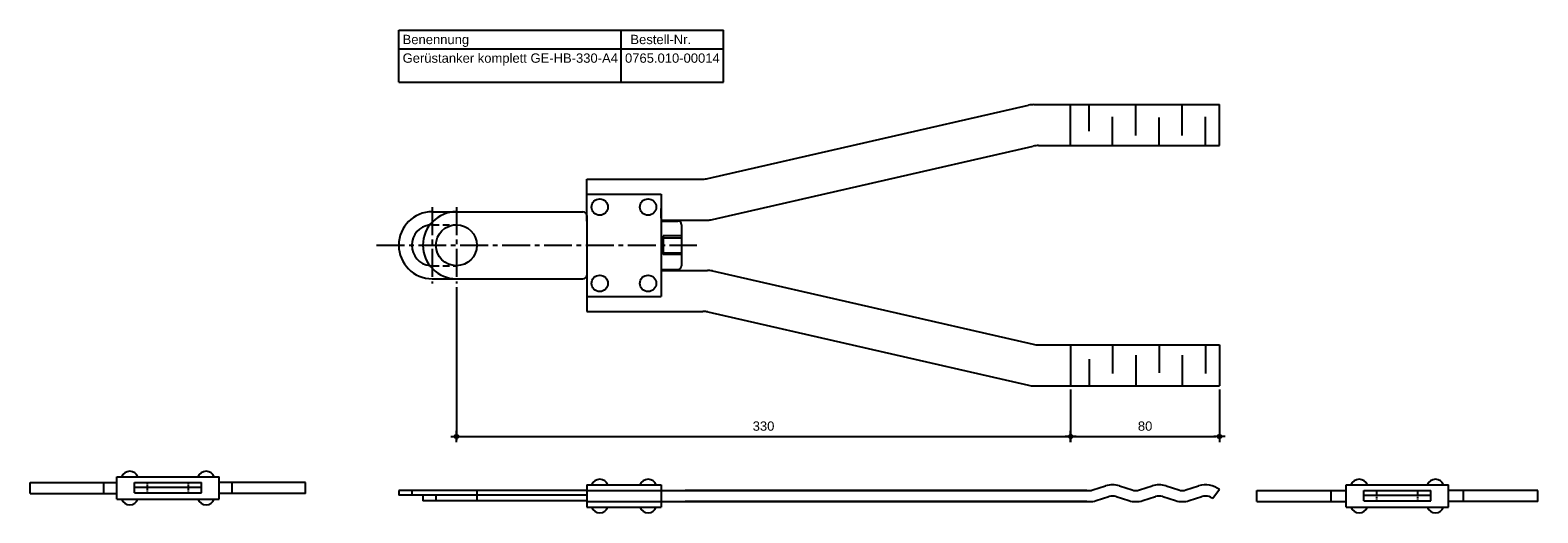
# Model space of a CAD drawing. Header units: inches. Extents: x 9 to 7368, y -7 to 253.
# Tile 8 of 8: x 6558 to 7368, y -7 to 253. Entities that reach past the tile are written whole.
import ezdxf

# ---------------------------------------------------------------- set-up
doc = ezdxf.new("R2010")
doc.units = ezdxf.units.IN
doc.header["$LTSCALE"] = 20
doc.header["$MEASUREMENT"] = 0
for name, pattern in [('ACDINWELD', [3, 2, -1]), ('MITTE2', [1.125, 0.75, -0.125, 0.125, -0.125]), ('VERDECKT2', [0.1875, 0.125, -0.0625])]:
    doc.linetypes.add(name, pattern=pattern)
doc.layers.add('Halfen', color=2, linetype='Continuous')
doc.styles.add('ARIAL50', font='ARIAL.TTF', dxfattribs={"height": 5})
doc.styles.get("Standard").update_dxf_attribs({"font": 'ARIAL.TTF'})
doc.dimstyles.new('AM_DIN$0', dxfattribs={"dimtxt": 2.5, "dimasz": 1, "dimexe": 1, "dimexo": 1, "dimgap": 1.5, "dimtad": 1, "dimdec": 0, "dimdsep": 46, "dimtxsty": 'Standard', "dimblk": 'Endpunkt', "dimcen": 0, "dimclrd": 1, "dimclre": 1, "dimclrt": 7, "dimadec": 0, "dimazin": 2, "dimtp": 0.1, "dimtm": 0.1, "dimtfac": 0.71, "dimtdec": 0, "dimtmove": 0, "dimatfit": 3, "dimfxl": 1, "dimlwd": -1, "dimlwe": -1, "dimarcsym": 0})

# ---------------------------------------------------------------- blocks, each defined once
blk = doc.blocks.new('Endpunkt')
at = {"color": 0, "linetype": 'ByBlock', "lineweight": -2}
for p, q in [((0, 0), (-1.5, 0)), ((0, 1.5), (0, 0)), ((0, 0), (0, -1.5)), ((1.5, 0), (0, 0))]:
    blk.add_line(p, q, dxfattribs=at)
blk.add_circle((0, 0), 0.5, dxfattribs=at)
blk = doc.blocks.new('*D28')
at = {"layer": 'Halfen', "color": 1, "transparency": 16777216}
for p, q in [((6786.92, 114.6), (6786.92, 32.4)), ((7116.92, 59.6), (7116.92, 32.4)), ((6788.92, 34.4), (7114.92, 34.4))]:
    blk.add_line(p, q, dxfattribs=at)
at = {"layer": 'Halfen', "color": 1, "transparency": 16777216, "xscale": 2, "yscale": 2, "zscale": 2, "rotation": 180}
blk.add_blockref('Endpunkt', (6786.92, 34.4), dxfattribs=at)
at = {"layer": 'Halfen', "color": 1, "transparency": 16777216, "xscale": 2, "yscale": 2, "zscale": 2}
blk.add_blockref('Endpunkt', (7116.92, 34.4), dxfattribs=at)
at = {"layer": 'Halfen', "color": 7, "transparency": 16777216, "insert": (6951.92, 39.95), "char_height": 5, "attachment_point": 5}
blk.add_mtext('330', dxfattribs=at)
blk = doc.blocks.new('*D29')
at = {"layer": 'Halfen', "color": 1, "transparency": 16777216}
for p, q in [((7116.92, 59.6), (7116.92, 32.4)), ((7196.92, 59.6), (7196.92, 32.4)), ((7118.92, 34.4), (7194.92, 34.4))]:
    blk.add_line(p, q, dxfattribs=at)
at = {"layer": 'Halfen', "color": 1, "transparency": 16777216, "xscale": 2, "yscale": 2, "zscale": 2, "rotation": 180}
blk.add_blockref('Endpunkt', (7116.92, 34.4), dxfattribs=at)
at = {"layer": 'Halfen', "color": 1, "transparency": 16777216, "xscale": 2, "yscale": 2, "zscale": 2}
blk.add_blockref('Endpunkt', (7196.92, 34.4), dxfattribs=at)
at = {"layer": 'Halfen', "color": 7, "transparency": 16777216, "insert": (7156.92, 39.95), "char_height": 5, "attachment_point": 5}
blk.add_mtext('80', dxfattribs=at)

msp = doc.modelspace()

# ---------------------------------------------------------------- linework, layer by layer
at = {"layer": 'Halfen'}
for p, q in [((6755.917, 252.599), (6930.501, 252.599)), ((6755.917, 224.599), (6755.917, 252.599)), ((6875.404, 224.599), (6875.404, 252.599)), ((6930.501, 224.599), (6930.501, 252.599)), ((6755.917, 242.599), (6930.501, 242.599)), ((6755.917, 224.599), (6930.501, 224.599)), ((6922.051, 172.913), (7094.301, 212.285)), ((7097.086, 212.599), (7196.917, 212.599)), ((7196.917, 190.599), (7196.917, 212.599)), ((6924.533, 150.913), (7096.783, 190.285)), ((7099.569, 190.599), (7196.917, 190.599)), ((6856.917, 172.599), (6919.266, 172.599)), ((6856.917, 150.099), (6856.917, 172.599)), ((6856.917, 164.599), (6896.917, 164.599)), ((6896.917, 164.599), (6896.917, 109.599)), ((6773.917, 155.099), (6786.917, 155.099)), ((6786.917, 155.099), (6854.917, 155.099)), ((6856.917, 151.599), (6856.917, 160.586)), ((6856.917, 157.599), (6856.917, 157.599)), ((6896.917, 151.599), (6896.917, 156.771)), ((6856.917, 153.099), (6856.917, 121.099)), ((6896.917, 150.599), (6921.748, 150.599)), ((6896.917, 150.099), (6905.917, 150.099)), ((6907.917, 148.099), (6907.917, 126.099)), ((6897.917, 142.115), (6897.917, 132.083)), ((6907.917, 142.115), (6897.917, 142.115)), ((6897.917, 141.099), (6907.917, 141.099)), ((6897.917, 133.099), (6907.917, 133.099)), ((6907.917, 132.083), (6897.917, 132.083)), ((6856.917, 122.599), (6856.917, 101.599)), ((6896.917, 124.099), (6905.917, 124.099)), ((6896.917, 123.599), (6921.748, 123.599)), ((6896.917, 123.599), (6906.612, 123.599)), ((6924.533, 123.285), (7096.783, 83.913)), ((6773.917, 119.099), (6786.917, 119.099)), ((6786.917, 119.099), (6854.917, 119.099)), ((6856.917, 121.099), (6856.917, 116.599)), ((6856.917, 116.599), (6856.917, 113.612)), ((6856.917, 109.599), (6896.917, 109.599)), ((6856.917, 101.599), (6919.266, 101.599)), ((6922.051, 101.285), (7094.301, 61.913)), ((7099.569, 83.599), (7196.917, 83.599)), ((7196.917, 83.599), (7196.917, 61.599)), ((7097.086, 61.599), (7196.917, 61.599)), ((6557.917, 3.713), (6557.917, 9.713)), ((6557.917, 9.713), (6604.417, 9.713)), ((6597.417, 3.713), (6597.417, 9.713)), ((6604.417, 12.713), (6659.417, 12.713)), ((6604.417, 0.713), (6604.417, 12.713)), ((6613.917, 4.213), (6613.917, 9.713)), ((6613.917, 9.713), (6649.917, 9.713)), ((6649.917, 4.213), (6649.917, 9.713)), ((6659.417, 0.713), (6659.417, 12.713)), ((6705.917, 9.713), (6659.417, 9.713)), ((6666.417, 3.713), (6666.417, 9.713)), ((6705.917, 3.713), (6705.917, 9.713)), ((6856.917, 8.398), (6896.917, 8.398)), ((6856.917, 8.398), (6856.917, -3.602)), ((6896.917, 8.398), (6896.917, -3.602)), ((7264.917, 8.398), (7319.917, 8.398)), ((7264.917, -3.602), (7264.917, 8.398)), ((7319.917, -3.602), (7319.917, 8.398)), ((6557.917, 3.713), (6604.417, 3.713)), ((6604.417, 0.713), (6659.417, 0.713)), ((6613.917, 7.213), (6649.917, 7.213)), ((6613.917, 4.213), (6649.917, 4.213)), ((6705.917, 3.713), (6659.417, 3.713)), ((6856.917, 5.398), (6755.917, 5.398)), ((6755.917, 5.398), (6755.917, 2.898)), ((6856.917, 2.898), (6755.917, 2.898)), ((6768.917, 2.898), (6768.917, -0.102)), ((6856.917, 5.398), (7126.917, 5.398)), ((7125.57, 5.398), (6909.836, 5.398)), ((7128.856, 5.694), (7135.689, 7.829)), ((7130.645, -0.033), (7137.479, 2.102)), ((7141.356, 2.102), (7148.189, -0.033)), ((7143.145, 7.829), (7149.979, 5.694)), ((7153.856, 5.694), (7160.689, 7.829)), ((7155.645, -0.033), (7162.479, 2.102)), ((7166.356, 2.102), (7173.189, -0.033)), ((7168.145, 7.829), (7174.979, 5.694)), ((7178.856, 5.694), (7185.689, 7.829)), ((7180.645, -0.033), (7187.479, 2.102)), ((7196.917, 5.898), (7193.317, 1.098)), ((7216.917, -0.602), (7216.917, 5.398)), ((7216.917, 5.398), (7264.917, 5.398)), ((7256.917, -0.602), (7256.917, 5.398)), ((7274.417, -0.102), (7274.417, 5.398)), ((7274.417, 5.398), (7310.417, 5.398)), ((7274.417, 2.898), (7310.417, 2.898)), ((7310.417, -0.102), (7310.417, 5.398)), ((7367.917, 5.398), (7319.917, 5.398)), ((7327.917, -0.602), (7327.917, 5.398)), ((7367.917, -0.602), (7367.917, 5.398)), ((6856.917, -0.102), (6768.917, -0.102)), ((6856.917, -0.602), (7126.917, -0.602)), ((6856.917, -3.602), (6896.917, -3.602)), ((7125.601, -0.602), (6909.9, -0.602)), ((7216.917, -0.602), (7264.917, -0.602)), ((7264.917, -3.602), (7319.917, -3.602)), ((7274.417, -0.102), (7310.417, -0.102)), ((7367.917, -0.602), (7319.917, -0.602))]:
    msp.add_line(p, q, dxfattribs=at)
at = {"layer": 'Halfen', "color": 1}
for p, q in [((7116.917, 190.599), (7116.917, 212.599)), ((7116.917, 191.143), (7116.917, 212.143)), ((7126.917, 198.278), (7126.864, 212.599)), ((7151.917, 196.098), (7151.917, 212.599)), ((7176.917, 196.098), (7176.917, 212.599)), ((7139.417, 190.599), (7139.417, 205.97)), ((7164.417, 190.599), (7164.417, 205.696)), ((7189.417, 190.599), (7189.417, 205.97)), ((7116.917, 83.599), (7116.917, 61.599)), ((7116.917, 83.054), (7116.917, 62.054)), ((7139.417, 83.599), (7139.417, 68.228)), ((7164.417, 83.599), (7164.417, 68.502)), ((7189.417, 83.599), (7189.417, 68.228)), ((7126.917, 75.92), (7126.864, 61.599)), ((7151.917, 78.1), (7151.917, 61.599)), ((7176.917, 78.1), (7176.917, 61.599))]:
    msp.add_line(p, q, dxfattribs=at)
at = {"layer": 'Halfen', "color": 1, "linetype": 'MITTE2'}
for p, q in [((6773.917, 157.599), (6773.917, 116.599)), ((6786.917, 157.599), (6786.917, 116.599)), ((6743.987, 137.099), (6916.14, 137.099))]:
    msp.add_line(p, q, dxfattribs=at)
at = {"layer": 'Halfen', "color": 1, "linetype": 'VERDECKT2', "ltscale": 1.5}
for p, q in [((6773.917, 148.099), (6786.917, 148.099)), ((6773.917, 126.099), (6786.917, 126.099))]:
    msp.add_line(p, q, dxfattribs=at)
at = {"layer": 'Halfen', "color": 1, "linetype": 'VERDECKT2', "ltscale": 0.2}
for p, q in [((6620.917, 4.213), (6620.917, 9.713)), ((6642.917, 4.213), (6642.917, 9.713)), ((6762.917, 5.398), (6762.917, 2.898)), ((6775.917, 2.898), (6775.917, -0.102)), ((6797.917, 5.398), (6797.917, -0.102)), ((7281.417, -0.102), (7281.417, 5.398)), ((7303.417, -0.102), (7303.417, 5.398))]:
    msp.add_line(p, q, dxfattribs=at)
at = {"layer": 'Halfen'}
for centre, radius in [((6863.917, 157.599), 4.4), ((6889.917, 157.599), 4.4), ((6786.917, 137.099), 11), ((6863.917, 116.599), 4.4), ((6889.917, 116.599), 4.4)]:
    msp.add_circle(centre, radius, dxfattribs=at)
for centre, radius, start, end in [((7097.086, 200.099), 12.5, 90, 102.875002), ((7099.569, 178.099), 12.5, 90, 102.875002), ((6919.266, 185.099), 12.5, 270, 282.875002), ((6773.917, 137.099), 18, 90, 270), ((6786.917, 137.099), 18, 90, 270), ((6854.917, 153.099), 2, 0, 90), ((6773.917, 137.099), 11, 96.827533, 263.172467), ((6905.917, 148.099), 2, 0, 90), ((6921.748, 163.099), 12.5, 270, 282.875002), ((6905.917, 126.099), 2, 270, 0), ((6921.748, 111.099), 12.5, 77.124998, 90), ((6854.917, 121.099), 2, 270, 0), ((6919.266, 89.099), 12.5, 77.124998, 90), ((7099.569, 96.099), 12.5, 257.124998, 270), ((7097.086, 74.099), 12.5, 257.124998, 270), ((6611.417, 10.986), 4.726, 21.426246, 158.573754), ((6652.417, 10.986), 4.726, 21.426246, 158.573754), ((6863.917, 6.671), 4.726, 21.426246, 158.573754), ((6889.917, 6.671), 4.726, 21.426246, 158.573754), ((7139.417, -4.102), 12.5, 72.646912, 107.353088), ((7164.417, -4.102), 12.5, 72.646912, 107.353088), ((7189.417, -4.102), 12.5, 53.130102, 107.353088), ((7271.917, 6.671), 4.726, 21.426246, 158.573754), ((7312.917, 6.671), 4.726, 21.426246, 158.573754), ((6611.417, 2.439), 4.726, 201.426246, 338.573754), ((6652.417, 2.439), 4.726, 201.426246, 338.573754), ((7126.917, 11.898), 6.5, 270, 287.353088), ((7139.417, -4.102), 6.5, 72.646912, 107.353088), ((7151.917, 11.898), 6.5, 252.646912, 287.353088), ((7164.417, -4.102), 6.5, 72.646912, 107.353088), ((7176.917, 11.898), 6.5, 252.646912, 287.353088), ((7189.417, -4.102), 6.5, 53.130102, 107.353088), ((6863.917, -1.876), 4.726, 201.426246, 338.573754), ((6889.917, -1.876), 4.726, 201.426246, 338.573754), ((7126.917, 11.898), 12.5, 270, 287.353088), ((7151.917, 11.898), 12.5, 252.646912, 287.353088), ((7176.917, 11.898), 12.5, 252.646912, 287.353088), ((7271.917, -1.876), 4.726, 201.426246, 338.573754), ((7312.917, -1.876), 4.726, 201.426246, 338.573754)]:
    msp.add_arc(centre, radius, start, end, dxfattribs=at)
at = {"layer": 'Halfen', "color": 1, "linetype": 'ACDINWELD', "ltscale": 1.5}
for start, end in [(90, 96.827533), (263.172467, 270)]:
    msp.add_arc((6773.917, 137.099), 11, start, end, dxfattribs=at)

# ---------------------------------------------------------------- texts
at = {"layer": 'Halfen', "style": 'ARIAL50'}
for s, p in [('Benennung', (6758.017, 245.099)), ('Bestell-Nr.', (6880.404, 245.099)), ('Gerüstanker komplett GE-HB-330-A4', (6758.017, 235.099)), ('0765.010-00014', (6877.504, 235.099))]:
    msp.add_text(s, height=5, dxfattribs=at).set_placement(p)

# ---------------------------------------------------------------- dimensions: what is measured, and where the dimension line sits
at = {"layer": 'Halfen', "color": 1}
for base, p1, p2, picture, middle in [((7116.917, 34.397), (6786.917, 116.599), (7116.917, 61.599), '*D28', (6951.917, 39.952)), ((7196.917, 34.397), (7116.917, 61.599), (7196.917, 61.599), '*D29', (7156.917, 39.95))]:
    dim = msp.add_linear_dim(base=base, p1=p1, p2=p2, dimstyle='AM_DIN$0', override={"dimscale": 2, "dimdec": 2, "dimadec": 2, "dimtdec": 2, "dimtix": 1}, dxfattribs=at)
    dim.commit()
    dim.dimension.update_dxf_attribs({"geometry": picture, "text_midpoint": middle})

doc.saveas('drawing.dxf')
